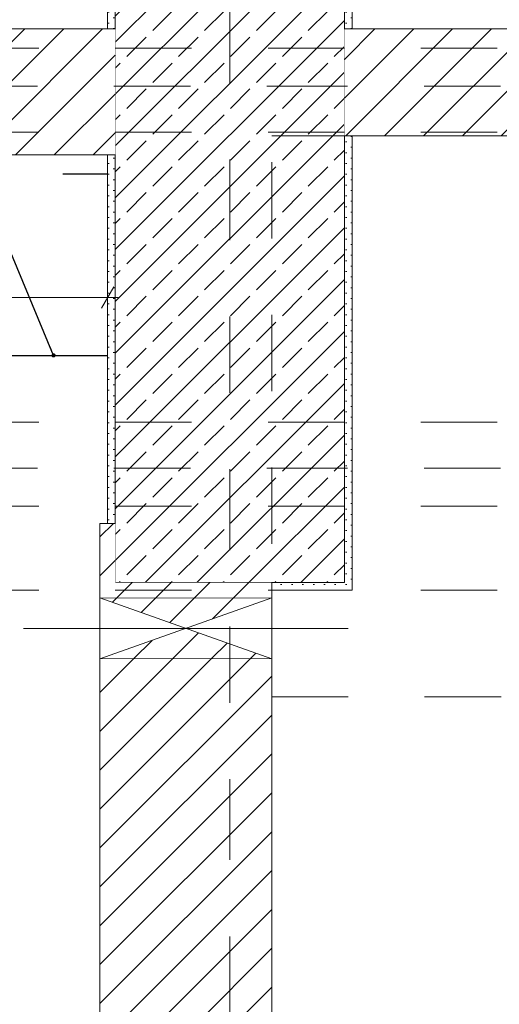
# Model space of a CAD drawing. Header units: metres. Extents: x -3.5 to 65.3, y -10.9 to 16.7.
# Tile 177 of 184: x 47.055 to 47.683, y 4.648 to 5.937. Entities that reach past the tile are written whole.
import ezdxf

# ---------------------------------------------------------------- set-up
doc = ezdxf.new("R2010")
doc.units = ezdxf.units.M
doc.header["$MEASUREMENT"] = 0
for name, pattern in [('Achse', [0.08, 0.04, -0.02, 0, -0.02]), ('Strichlinie doppelt', [0.218722, 0.105833, -0.042333, 0.028222, -0.042333]), ('Strichlinie eng', [0.046, 0.03, -0.016]), ('Untersicht', [0.04, 0.03, -0.01]), ('Wipeout_Contour', [1, 0, -1])]:
    doc.linetypes.add(name, pattern=pattern)
for name, color, linetype in [('102 - Bemaßung_ Beschriftung.Detail_ Ausschnitt', 7, 'Continuous'), ('301 - Elemente.Linie', 7, 'Continuous'), ('451 - Universal.Achsen Raster', 7, 'Continuous'), ('605 - Struktur.Wand Innen', 7, 'Continuous'), ('607 - Struktur.Stütze', 7, 'Continuous'), ('608 - Struktur.Träger', 7, 'Continuous'), ('650 - Abdeckung.Fußboden Aufbau', 7, 'Continuous'), ('660 - Unterkonstruktion.Trockenbau', 7, 'Continuous'), ('Abbruch_605 - Struktur.Wand Innen', 7, 'Continuous'), ('Neubau_102 - Bemaßung_ Beschriftung.Detail_ Ausschnitt', 7, 'Continuous'), ('Neubau_605 - Struktur.Wand Innen', 7, 'Continuous'), ('Neubau_653 - Abdeckung.TB Verkofferung', 7, 'Continuous')]:
    doc.layers.add(name, color=color, linetype=linetype)
doc.styles.add('ERSTELLTER_STIL_1', font='txt')
doc.linetypes.add('Abbruch 1', pattern='A,0,[1,2022.0244.A_L5A-PL07.11_iB_1.OG Detail - WC ( 2.26 - 2.27 )1.Shx,S=0.000793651,R=0,X=0,Y=0],-0.1,0', length=0.1)
doc.dimstyles.new('ERSTELLTER_STIL__3', dxfattribs={"dimtxt": 0.04, "dimasz": 0.02128, "dimexe": 0.18, "dimexo": 0.0625, "dimgap": 0, "dimtad": 1, "dimtih": 1, "dimtoh": 1, "dimzin": 0, "dimdsep": 46, "dimtxsty": 'ERSTELLTER_STIL_1', "dimblk": 'ARROWHEAD_2', "dimblk1": 'ARROWHEAD_2', "dimblk2": 'ARROWHEAD_2', "dimcen": 0.09, "dimse1": 1, "dimse2": 1, "dimclrd": 7, "dimclre": 7, "dimclrt": 7, "dimazin": 0, "dimtfac": 1, "dimtdec": 4, "dimtmove": 0, "dimatfit": 3, "dimfxl": 1, "dimtolj": 1, "dimtzin": 0, "dimarcsym": 0})
doc.dimstyles.new('ERSTELLTER_STIL__5', dxfattribs={"dimtxt": 0.04, "dimasz": 0.02128, "dimexe": 0.18, "dimexo": 0.0625, "dimgap": 0, "dimtad": 1, "dimtih": 1, "dimtoh": 1, "dimzin": 0, "dimdsep": 46, "dimtxsty": 'ERSTELLTER_STIL_1', "dimblk": 'ARROWHEAD_2', "dimblk1": 'ARROWHEAD_2', "dimblk2": 'ARROWHEAD_2', "dimcen": 0.09, "dimclrd": 7, "dimclre": 7, "dimclrt": 7, "dimazin": 0, "dimtfac": 1, "dimtdec": 4, "dimtmove": 0, "dimatfit": 3, "dimfxl": 1, "dimtolj": 1, "dimtzin": 0, "dimarcsym": 0})
doc.dimstyles.new('ERSTELLTER_STIL__7', dxfattribs={"dimtxt": 0.18, "dimasz": 0.010944, "dimexe": 0.18, "dimexo": 0.0625, "dimgap": 0, "dimtad": 0, "dimtih": 1, "dimtoh": 1, "dimdec": 4, "dimzin": 0, "dimdsep": 46, "dimcen": 0.09, "dimadec": 0, "dimazin": 0, "dimtfac": 1, "dimtdec": 4, "dimtmove": 0, "dimatfit": 3, "dimldrblk": 'ARROWHEAD_11', "dimfxl": 1, "dimtolj": 1, "dimtzin": 0, "dimarcsym": 0})
pattern_1 = [(45, (0, 0), (-0.0070710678, 0.0070710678), [0, -0.01])]
pattern_2 = [(45, (0, 0), (-0.025455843, 0.025455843), [])]

# ---------------------------------------------------------------- blocks, each defined once
blk = doc.blocks.new('*D182')
at = {"layer": '102 - Bemaßung_ Beschriftung.Detail_ Ausschnitt', "color": 7, "linetype": 'Continuous', "lineweight": 5}
for p, q in [((46.77, 6.189), (46.77, 6.231)), ((47.18, 6.189), (47.18, 6.231)), ((46.778, 6.224), (46.7619, 6.196)), ((47.1881, 6.224), (47.1719, 6.196)), ((46.77, 6.21), (47.18, 6.21))]:
    blk.add_line(p, q, dxfattribs=at)
at = {"layer": '102 - Bemaßung_ Beschriftung.Detail_ Ausschnitt', "color": 7, "lineweight": 5, "insert": (46.9446, 6.218), "char_height": 0.04, "attachment_point": 7, "style": 'ERSTELLTER_STIL_1'}
blk.add_mtext('\\A1;{\\pql;\\fArial|b0|i0|c0|p38;41}', dxfattribs=at)
blk = doc.blocks.new('ARROWHEAD_2')
at = {"color": 0, "linetype": 'Continuous', "lineweight": 0}
for p, q in [((-0.378, -0.655), (0.378, 0.655)), ((0, 0), (-1, 0))]:
    blk.add_line(p, q, dxfattribs=at)
blk = doc.blocks.new('*D195')
at = {"layer": '102 - Bemaßung_ Beschriftung.Detail_ Ausschnitt', "color": 7, "linetype": 'Continuous', "lineweight": 5}
for p, q in [((46.9281, 6.374), (46.9119, 6.346)), ((47.1881, 6.374), (47.1719, 6.346)), ((46.92, 6.36), (47.18, 6.36))]:
    blk.add_line(p, q, dxfattribs=at)
at = {"layer": '102 - Bemaßung_ Beschriftung.Detail_ Ausschnitt', "color": 7, "lineweight": 5, "insert": (47.0196, 6.368), "char_height": 0.04, "attachment_point": 7, "style": 'ERSTELLTER_STIL_1'}
blk.add_mtext('\\A1;{\\pql;\\fArial|b0|i0|c0|p38;26}', dxfattribs=at)
blk = doc.blocks.new('*D420')
at = {"layer": '102 - Bemaßung_ Beschriftung.Detail_ Ausschnitt', "color": 7, "linetype": 'Continuous', "lineweight": 5}
for p, q in [((47.17, 5.5522), (47.17, 5.76)), ((44.54, 5.5522), (44.54, 5.675)), ((44.5481, 5.5872), (44.5319, 5.5592)), ((47.1619, 5.5592), (47.1781, 5.5872)), ((44.5263, 5.5732), (44.54, 5.5732)), ((44.54, 5.5732), (47.17, 5.5732)), ((47.17, 5.5732), (47.1837, 5.5732))]:
    blk.add_line(p, q, dxfattribs=at)
at = {"color": 254, "linetype": 'Wipeout_Contour', "lineweight": 0, "ltscale": 184.793655}
blk.add_wipeout([(45.7943, 5.5737), (45.9157, 5.5737), (45.9157, 5.6287), (45.7943, 5.6287)], dxfattribs=at).dxf.layer = '102 - Bemaßung_ Beschriftung.Detail_ Ausschnitt'
at = {"layer": '102 - Bemaßung_ Beschriftung.Detail_ Ausschnitt', "color": 7, "lineweight": 5, "insert": (45.8018, 5.5812), "char_height": 0.04, "attachment_point": 7, "style": 'ERSTELLTER_STIL_1'}
blk.add_mtext('\\A1;{\\pql;\\fArial|b0|i0|c0|p38;2,63}', dxfattribs=at)
blk = doc.blocks.new('ARROWHEAD_11')
at = {"color": 0, "linetype": 'Continuous', "lineweight": 0}
blk.add_line((0, 0), (-1, 0), dxfattribs=at)
at = {"color": 0, "linetype": 'Continuous', "lineweight": 0, "const_width": 0.25, "flags": 128}
blk.add_lwpolyline([(-0.125, 0, 1), (0.125, 0, 1)], format="xyb", close=True, dxfattribs=at)

msp = doc.modelspace()

# ---------------------------------------------------------------- hatches: boundary and pattern name
at = {"layer": '607 - Struktur.Stütze', "linetype": 'Continuous', "lineweight": 0, "true_color": 0x000000}
h = msp.add_hatch(dxfattribs=at)
h.set_pattern_fill('Gips_0001', color=18, style=0, pattern_type=2)
h.set_pattern_definition(pattern_1)
h.paths.add_polyline_path([(47.49, 6.01), (47.17, 6.01), (47.17, 5.925), (47.18, 5.925), (47.18, 6), (47.48, 6), (47.48, 5.925), (47.49, 5.925)])
h = msp.add_hatch(dxfattribs=at)
h.set_pattern_fill('Beton__Stahlbeton_0001', color=18, style=0, pattern_type=2)
h.set_pattern_definition([(45, (0, 0), (-0.033941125, 0.033941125), []), (45, (-0.01697, 0.01697), (-0.033941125, 0.033941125), [0.036, -0.012])])
h.paths.add_polyline_path([(47.18, 5.2), (47.48, 5.2), (47.48, 6), (47.18, 6)])
h = msp.add_hatch(dxfattribs=at)
h.set_pattern_fill('Gips_0001', color=18, style=0, pattern_type=2)
h.set_pattern_definition(pattern_1)
h.paths.add_polyline_path([(47.385, 5.2), (47.385, 5.19), (47.49, 5.19), (47.49, 5.785), (47.48, 5.785), (47.48, 5.2)])
h = msp.add_hatch(dxfattribs=at)
h.set_pattern_fill('Gips_0001', color=18, style=0, pattern_type=2)
h.set_pattern_definition(pattern_1)
h.paths.add_polyline_path([(47.17, 5.76), (47.17, 5.2775), (47.18, 5.2775), (47.18, 5.76)])
at = {"layer": 'Abbruch_605 - Struktur.Wand Innen', "linetype": 'Continuous', "lineweight": 0, "true_color": 0x000000}
h = msp.add_hatch(dxfattribs=at)
h.set_pattern_fill('MW_Ziegel_0001', color=18, style=0, pattern_type=2)
h.set_pattern_definition(pattern_2)
h.paths.add_polyline_path([(47.16, 5.18), (47.2725, 5.14), (47.385, 5.18)])
h = msp.add_hatch(dxfattribs=at)
h.set_pattern_fill('MW_Ziegel_0001', color=18, style=0, pattern_type=2)
h.set_pattern_definition(pattern_2)
h.paths.add_polyline_path([(47.16, 5.1), (47.385, 5.1), (47.2725, 5.14)])

# ---------------------------------------------------------------- linework, layer by layer
at = {"layer": '301 - Elemente.Linie', "color": 1, "linetype": 'Strichlinie eng', "lineweight": 25, "flags": 128}
msp.add_lwpolyline([(40.3114, 5.7353), (47.17, 5.7353)], dxfattribs=at)
at = {"layer": '451 - Universal.Achsen Raster', "color": 160, "linetype": 'Strichlinie doppelt', "lineweight": 9, "true_color": 0x3232ff}
msp.add_line((64.935, 5.35), (-3.175, 5.35), dxfattribs=at)
at = {"layer": '607 - Struktur.Stütze', "color": 7, "linetype": 'Continuous', "lineweight": 5, "flags": 128}
for points in [[(47.49, 5.925), (47.49, 6.01), (47.17, 6.01), (47.17, 5.925)], [(47.385, 5.19), (47.49, 5.19), (47.49, 5.785)], [(47.17, 5.76), (47.17, 5.2775)]]:
    msp.add_lwpolyline(points, dxfattribs=at)
at = {"layer": '607 - Struktur.Stütze', "color": 7, "linetype": 'Continuous', "lineweight": 13, "flags": 128}
msp.add_lwpolyline([(47.18, 5.2), (47.48, 5.2), (47.48, 6), (47.18, 6)], close=True, dxfattribs=at)
at = {"layer": '608 - Struktur.Träger', "color": 7, "linetype": 'Untersicht', "lineweight": 13}
msp.add_line((0.38, 5.41), (61.88, 5.41), dxfattribs=at)
at = {"layer": '608 - Struktur.Träger', "color": 7, "linetype": 'Achse', "lineweight": 9}
msp.add_line((0.38, 5.3), (61.88, 5.3), dxfattribs=at)
at = {"layer": '650 - Abdeckung.Fußboden Aufbau', "color": 7, "linetype": 'Continuous', "lineweight": 13, "flags": 128}
msp.add_lwpolyline([(38.86, 5.8285), (38.86, 5.935), (39.97, 5.935), (39.97, 6.01), (40.29, 6.01), (40.29, 5.925), (41.115, 5.925), (41.115, 5.76), (42, 5.76), (42, 5.925), (42.325, 5.925), (42.325, 5.76), (43.21, 5.76), (43.21, 5.925), (45.885, 5.925), (45.885, 5.76), (46.77, 5.76), (46.77, 5.925), (47.17, 5.925), (47.17, 6.01), (47.49, 6.01), (47.49, 5.925), (51.89, 5.925)], dxfattribs=at)
msp.add_lwpolyline([(51.74, 3.04), (51.74, 5.785), (47.49, 5.785), (47.49, 5.19), (47.385, 5.19), (47.385, 3.04)], close=True, dxfattribs=at)
at = {"layer": '660 - Unterkonstruktion.Trockenbau', "color": 7, "linetype": 'Continuous', "lineweight": 25}
msp.add_lwpolyline([(46.87, 5.4975), (47.17, 5.4975)], dxfattribs=at)
at = {"layer": 'Abbruch_605 - Struktur.Wand Innen', "color": 7, "linetype": 'Abbruch 1', "lineweight": 18}
for p, q in [((47.385, 5.18), (47.16, 5.18)), ((47.16, 5.1), (47.385, 5.1))]:
    msp.add_line(p, q, dxfattribs=at)
at = {"layer": 'Abbruch_605 - Struktur.Wand Innen', "color": 160, "linetype": 'Abbruch 1', "lineweight": 5, "true_color": 0x3232ff}
msp.add_line((47.06, 5.14), (47.485, 5.14), dxfattribs=at)
msp.add_line((47.06, 5.14), (47.485, 5.14), dxfattribs=at)
at = {"layer": 'Abbruch_605 - Struktur.Wand Innen', "color": 7, "linetype": 'Abbruch 1', "lineweight": 18, "flags": 128}
for points in [[(47.16, 5.18), (47.16, 5.1)], [(47.385, 5.1), (47.385, 5.18)]]:
    msp.add_lwpolyline(points, dxfattribs=at)
at = {"layer": 'Neubau_605 - Struktur.Wand Innen', "color": 1, "linetype": 'Continuous', "lineweight": 9}
for p, q in [((47.16, 5.1), (47.385, 5.18)), ((47.16, 5.18), (47.385, 5.1))]:
    msp.add_line(p, q, dxfattribs=at)
at = {"layer": 'Neubau_653 - Abdeckung.TB Verkofferung', "color": 1, "linetype": 'Untersicht', "lineweight": 9}
for p, q in [((47.385, 5.785), (51.765, 5.785)), ((47.385, 5.0505), (47.385, 5.785)), ((47.385, 5.0505), (51.765, 5.0505))]:
    msp.add_line(p, q, dxfattribs=at)

# ---------------------------------------------------------------- next in the draw order: wipeouts: each hides what was drawn before it
at = {"color": 254, "linetype": 'Wipeout_Contour', "lineweight": 0, "ltscale": 189.357034}
msp.add_wipeout([(46.77, 5.76), (47.18, 5.76), (47.18, 5.925), (46.77, 5.925)], dxfattribs=at).dxf.layer = '605 - Struktur.Wand Innen'
at = {"color": 254, "linetype": 'Wipeout_Contour', "lineweight": 0, "ltscale": 200.002303}
msp.add_wipeout([(51.89, 5.925), (47.48, 5.925), (47.48, 5.785), (51.74, 5.785)], dxfattribs=at).dxf.layer = '605 - Struktur.Wand Innen'
at = {"color": 254, "linetype": 'Wipeout_Contour', "lineweight": 0, "ltscale": 285.938688}
msp.add_wipeout([(47.16, 5.18), (47.385, 5.18), (47.385, 5.2), (47.18, 5.2), (47.18, 5.2775), (47.16, 5.2775)], dxfattribs=at).dxf.layer = '605 - Struktur.Wand Innen'
at = {"color": 254, "linetype": 'Wipeout_Contour', "lineweight": 0, "ltscale": 189.821255}
msp.add_wipeout([(47.16, 2.89), (47.385, 2.89), (47.385, 5.1), (47.16, 5.1)], dxfattribs=at).dxf.layer = '605 - Struktur.Wand Innen'

# ---------------------------------------------------------------- next in the draw order: hatches: boundary and pattern name
at = {"layer": '605 - Struktur.Wand Innen', "linetype": 'Continuous', "lineweight": 0, "true_color": 0x000000}
h = msp.add_hatch(dxfattribs=at)
h.set_pattern_fill('MW_Ziegel_0001', color=18, style=0, pattern_type=2)
h.set_pattern_definition(pattern_2)
h.paths.add_polyline_path([(46.77, 5.76), (47.18, 5.76), (47.18, 5.925), (46.77, 5.925)])
h = msp.add_hatch(dxfattribs=at)
h.set_pattern_fill('MW_Ziegel_0001', color=18, style=0, pattern_type=2)
h.set_pattern_definition(pattern_2)
h.paths.add_polyline_path([(51.89, 5.925), (47.48, 5.925), (47.48, 5.785), (51.74, 5.785)])
h = msp.add_hatch(dxfattribs=at)
h.set_pattern_fill('MW_Ziegel_0001', color=18, style=0, pattern_type=2)
h.set_pattern_definition(pattern_2)
h.paths.add_polyline_path([(47.16, 5.18), (47.385, 5.18), (47.385, 5.2), (47.18, 5.2), (47.18, 5.2775), (47.16, 5.2775)])
h = msp.add_hatch(dxfattribs=at)
h.set_pattern_fill('MW_Ziegel_0001', color=18, style=0, pattern_type=2)
h.set_pattern_definition(pattern_2)
h.paths.add_polyline_path([(47.16, 2.89), (47.385, 2.89), (47.385, 5.1), (47.16, 5.1)])

# ---------------------------------------------------------------- next in the draw order: linework, layer by layer
at = {"layer": '451 - Universal.Achsen Raster', "color": 160, "linetype": 'Strichlinie doppelt', "lineweight": 9, "true_color": 0x3232ff}
for p, q in [((47.33, -10.585), (47.33, 16.355)), ((64.935, 5.85), (-3.175, 5.85))]:
    msp.add_line(p, q, dxfattribs=at)
at = {"layer": '605 - Struktur.Wand Innen', "color": 7, "linetype": 'Continuous', "lineweight": 18, "flags": 128}
for points in [[(47.18, 5.925), (46.77, 5.925)], [(50.8575, 5.925), (47.48, 5.925)], [(47.48, 5.785), (51.74, 5.785)], [(46.77, 5.76), (47.18, 5.76)], [(47.18, 5.2775), (47.16, 5.2775)], [(47.16, 5.2775), (47.16, 5.18)], [(47.385, 5.18), (47.385, 5.2)], [(47.16, 5.1), (47.16, 2.89)], [(47.385, 2.89), (47.385, 5.1)]]:
    msp.add_lwpolyline(points, dxfattribs=at)
at = {"layer": '608 - Struktur.Träger', "color": 7, "linetype": 'Achse', "lineweight": 9}
msp.add_line((0.38, 5.9), (61.88, 5.9), dxfattribs=at)
at = {"layer": '608 - Struktur.Träger', "color": 7, "linetype": 'Untersicht', "lineweight": 13}
for p, q in [((0.38, 5.79), (61.88, 5.79)), ((0.38, 5.19), (61.88, 5.19))]:
    msp.add_line(p, q, dxfattribs=at)

# ---------------------------------------------------------------- next in the draw order: dimensions: what is measured, and where the dimension line sits
at = {"layer": '102 - Bemaßung_ Beschriftung.Detail_ Ausschnitt', "color": 7, "linetype": 'Continuous', "lineweight": 5}
for base, p1, picture, middle in [((47.18, 6.36), (46.92, 5.76), '*D195', (47.0501, 6.388)), ((47.18, 6.21), (46.77, 5.925), '*D182', (46.9751, 6.238))]:
    dim = msp.add_linear_dim(base=base, p1=p1, p2=(47.18, 6), dimstyle='ERSTELLTER_STIL__3', dxfattribs=at)
    dim.commit()
    dim.dimension.update_dxf_attribs({"geometry": picture, "text_midpoint": middle, "dimtype": 160})

# ---------------------------------------------------------------- next in the draw order: dimensions: what is measured, and where the dimension line sits
dim = msp.add_linear_dim(base=(47.17, 5.5732), p1=(44.54, 5.675), p2=(47.17, 5.76), dimstyle='ERSTELLTER_STIL__5', dxfattribs=at)
dim.commit()
dim.dimension.update_dxf_attribs({"geometry": '*D420', "text_midpoint": (45.8537, 5.6012), "dimtype": 160})

# ---------------------------------------------------------------- next in the draw order: leaders
at = {"layer": 'Neubau_102 - Bemaßung_ Beschriftung.Detail_ Ausschnitt', "color": 1, "linetype": 'Continuous', "lineweight": 13, "annotation_type": 0, "has_hookline": 1, "hookline_direction": 1, "text_width": 0.491}
msp.add_leader([(47.0993, 5.4975), (47.039, 5.6427), (46.7701, 5.6427)], dimstyle='ERSTELLTER_STIL__7', dxfattribs=at)

doc.saveas('drawing.dxf')
